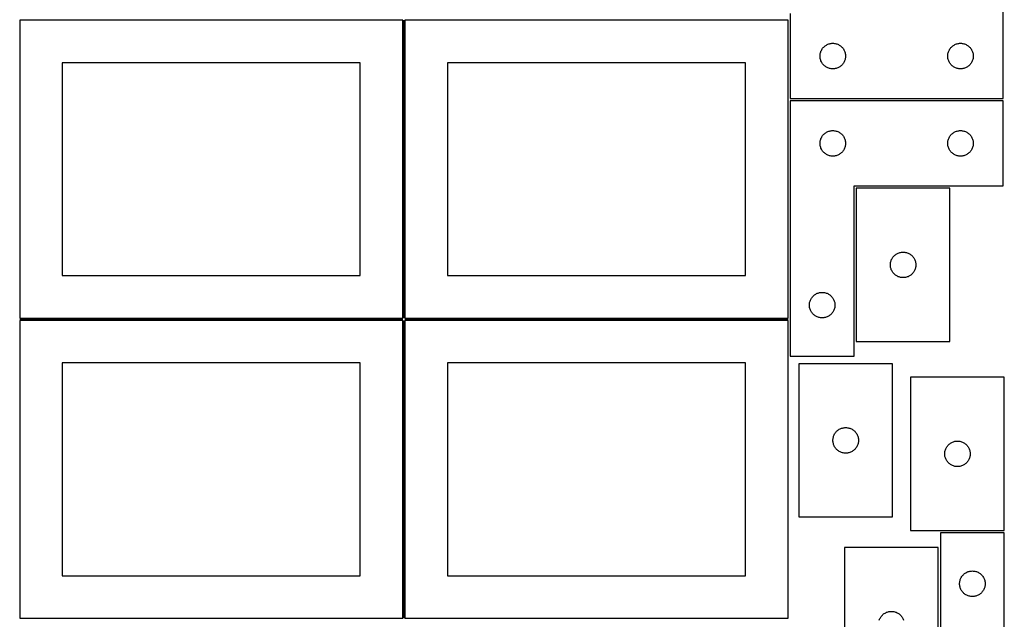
# Model space of a CAD drawing. Header units: millimetres. Extents: x 7 to 1243, y 7 to 2493.
# Tile 5 of 16: x 550 to 1243, y 852 to 1274. Entities that reach past the tile are written whole.
import ezdxf

# ---------------------------------------------------------------- set-up
doc = ezdxf.new("R2010")
doc.units = ezdxf.units.MM
doc.layers.add('COMMON', color=5, linetype='CONTINUOUS', true_color=0x0000ff)
doc.layers.add('CUT', color=7, linetype='CONTINUOUS', true_color=0x000000)

msp = doc.modelspace()

# ---------------------------------------------------------------- linework, layer by layer
at = {"layer": 'COMMON'}
for p, q in [((820.333739, 1274.041935), (820.333739, 1064.041935)), ((549.583739, 1063.291934), (819.583739, 1063.291934)), ((820.333739, 1062.541934), (820.333739, 852.541934)), ((821.08374, 1063.291934), (1091.08374, 1063.291934))]:
    msp.add_line(p, q, dxfattribs=at)
at = {"layer": 'CUT'}
for p, q in [((1242.604735, 1218.792391), (1242.604735, 1398.792391)), ((1092.604735, 1278.792391), (1092.604735, 1218.792391)), ((819.583739, 1274.041935), (549.583739, 1274.041935)), ((549.583739, 1274.041935), (549.583739, 1064.041935)), ((819.583739, 1064.041935), (819.583739, 1274.041935)), ((1091.08374, 1274.041935), (821.08374, 1274.041935)), ((821.08374, 1274.041935), (821.08374, 1064.041935)), ((1091.08374, 1064.041935), (1091.08374, 1274.041935)), ((1117.125882, 1255.932571), (1117.604603, 1256.275617)), ((1117.604603, 1256.275617), (1118.104735, 1256.586619)), ((1118.104735, 1256.586619), (1118.624137, 1256.864245)), ((1118.624137, 1256.864245), (1119.160584, 1257.107306)), ((1119.160584, 1257.107306), (1119.71178, 1257.314762)), ((1119.71178, 1257.314762), (1120.275363, 1257.485723)), ((1120.275363, 1257.485723), (1120.848922, 1257.619458)), ((1120.848922, 1257.619458), (1121.429999, 1257.715394)), ((1121.429999, 1257.715394), (1122.016107, 1257.773121)), ((1122.016107, 1257.773121), (1122.604735, 1257.792391)), ((1122.604735, 1257.792391), (1123.193363, 1257.773121)), ((1123.193363, 1257.773121), (1123.77947, 1257.715394)), ((1123.77947, 1257.715394), (1124.360548, 1257.619458)), ((1124.360548, 1257.619458), (1124.934106, 1257.485723)), ((1124.934106, 1257.485723), (1125.49769, 1257.314762)), ((1125.49769, 1257.314762), (1126.048886, 1257.107306)), ((1126.048886, 1257.107306), (1126.585333, 1256.864245)), ((1126.585333, 1256.864245), (1127.104735, 1256.586619)), ((1127.104735, 1256.586619), (1127.604867, 1256.275617)), ((1127.604867, 1256.275617), (1128.083588, 1255.932571)), ((1207.125882, 1255.932571), (1207.604603, 1256.275617)), ((1207.604603, 1256.275617), (1208.104735, 1256.586619)), ((1208.104735, 1256.586619), (1208.624137, 1256.864245)), ((1208.624137, 1256.864245), (1209.160584, 1257.107306)), ((1209.160584, 1257.107306), (1209.71178, 1257.314762)), ((1209.71178, 1257.314762), (1210.275363, 1257.485723)), ((1210.275363, 1257.485723), (1210.848922, 1257.619458)), ((1210.848922, 1257.619458), (1211.429999, 1257.715394)), ((1211.429999, 1257.715394), (1212.016107, 1257.773121)), ((1212.016107, 1257.773121), (1212.604735, 1257.792391)), ((1212.604735, 1257.792391), (1213.193363, 1257.773121)), ((1213.193363, 1257.773121), (1213.77947, 1257.715394)), ((1213.77947, 1257.715394), (1214.360548, 1257.619458)), ((1214.360548, 1257.619458), (1214.934106, 1257.485723)), ((1214.934106, 1257.485723), (1215.49769, 1257.314762)), ((1215.49769, 1257.314762), (1216.048886, 1257.107306)), ((1216.048886, 1257.107306), (1216.585333, 1256.864245)), ((1216.585333, 1256.864245), (1217.104735, 1256.586619)), ((1217.104735, 1256.586619), (1217.604867, 1256.275617)), ((1217.604867, 1256.275617), (1218.083588, 1255.932571)), ((1113.604735, 1248.792391), (1113.624004, 1249.381019)), ((1113.624004, 1249.381019), (1113.681731, 1249.967126)), ((1113.681731, 1249.967126), (1113.777667, 1250.548203)), ((1113.777667, 1250.548203), (1113.911402, 1251.121762)), ((1113.911402, 1251.121762), (1114.082364, 1251.685346)), ((1114.082364, 1251.685346), (1114.289819, 1252.236541)), ((1114.289819, 1252.236541), (1114.53288, 1252.772989)), ((1114.53288, 1252.772989), (1114.810506, 1253.292391)), ((1114.810506, 1253.292391), (1115.121508, 1253.792523)), ((1115.121508, 1253.792523), (1115.464555, 1254.271243)), ((1115.464555, 1254.271243), (1115.838176, 1254.726503)), ((1115.838176, 1254.726503), (1116.240774, 1255.156352)), ((1116.240774, 1255.156352), (1116.670622, 1255.558949)), ((1116.670622, 1255.558949), (1117.125882, 1255.932571)), ((1128.083588, 1255.932571), (1128.538847, 1255.558949)), ((1128.538847, 1255.558949), (1128.968696, 1255.156352)), ((1128.968696, 1255.156352), (1129.371293, 1254.726503)), ((1129.371293, 1254.726503), (1129.744915, 1254.271243)), ((1129.744915, 1254.271243), (1130.087961, 1253.792523)), ((1130.087961, 1253.792523), (1130.398963, 1253.292391)), ((1130.398963, 1253.292391), (1130.676589, 1252.772989)), ((1130.676589, 1252.772989), (1130.919651, 1252.236541)), ((1130.919651, 1252.236541), (1131.127106, 1251.685346)), ((1131.127106, 1251.685346), (1131.298067, 1251.121762)), ((1131.298067, 1251.121762), (1131.431802, 1250.548203)), ((1131.431802, 1250.548203), (1131.527738, 1249.967126)), ((1131.527738, 1249.967126), (1131.585465, 1249.381019)), ((1131.585465, 1249.381019), (1131.604735, 1248.792391)), ((1203.604735, 1248.792391), (1203.624004, 1249.381019)), ((1203.624004, 1249.381019), (1203.681731, 1249.967126)), ((1203.681731, 1249.967126), (1203.777667, 1250.548203)), ((1203.777667, 1250.548203), (1203.911402, 1251.121762)), ((1203.911402, 1251.121762), (1204.082364, 1251.685346)), ((1204.082364, 1251.685346), (1204.289819, 1252.236541)), ((1204.289819, 1252.236541), (1204.53288, 1252.772989)), ((1204.53288, 1252.772989), (1204.810506, 1253.292391)), ((1204.810506, 1253.292391), (1205.121508, 1253.792523)), ((1205.121508, 1253.792523), (1205.464555, 1254.271243)), ((1205.464555, 1254.271243), (1205.838176, 1254.726503)), ((1205.838176, 1254.726503), (1206.240774, 1255.156352)), ((1206.240774, 1255.156352), (1206.670622, 1255.558949)), ((1206.670622, 1255.558949), (1207.125882, 1255.932571)), ((1218.083588, 1255.932571), (1218.538847, 1255.558949)), ((1218.538847, 1255.558949), (1218.968696, 1255.156352)), ((1218.968696, 1255.156352), (1219.371293, 1254.726503)), ((1219.371293, 1254.726503), (1219.744915, 1254.271243)), ((1219.744915, 1254.271243), (1220.087961, 1253.792523)), ((1220.087961, 1253.792523), (1220.398963, 1253.292391)), ((1220.398963, 1253.292391), (1220.676589, 1252.772989)), ((1220.676589, 1252.772989), (1220.919651, 1252.236541)), ((1220.919651, 1252.236541), (1221.127106, 1251.685346)), ((1221.127106, 1251.685346), (1221.298067, 1251.121762)), ((1221.298067, 1251.121762), (1221.431802, 1250.548203)), ((1221.431802, 1250.548203), (1221.527738, 1249.967126)), ((1221.527738, 1249.967126), (1221.585465, 1249.381019)), ((1221.585465, 1249.381019), (1221.604735, 1248.792391)), ((789.583739, 1244.041935), (579.583739, 1244.041935)), ((579.583739, 1244.041935), (579.583739, 1094.041935)), ((789.583739, 1094.041935), (789.583739, 1244.041935)), ((1061.08374, 1244.041935), (851.08374, 1244.041935)), ((851.08374, 1244.041935), (851.08374, 1094.041935)), ((1061.08374, 1094.041935), (1061.08374, 1244.041935)), ((1113.624004, 1248.203762), (1113.604735, 1248.792391)), ((1113.681731, 1247.617655), (1113.624004, 1248.203762)), ((1113.777667, 1247.036578), (1113.681731, 1247.617655)), ((1113.911402, 1246.463019), (1113.777667, 1247.036578)), ((1114.082364, 1245.899435), (1113.911402, 1246.463019)), ((1114.289819, 1245.34824), (1114.082364, 1245.899435)), ((1114.53288, 1244.811792), (1114.289819, 1245.34824)), ((1114.810506, 1244.292391), (1114.53288, 1244.811792)), ((1115.121508, 1243.792258), (1114.810506, 1244.292391)), ((1115.464555, 1243.313538), (1115.121508, 1243.792258)), ((1115.838176, 1242.858278), (1115.464555, 1243.313538)), ((1116.240774, 1242.428429), (1115.838176, 1242.858278)), ((1116.670622, 1242.025832), (1116.240774, 1242.428429)), ((1128.968696, 1242.428429), (1128.538847, 1242.025832)), ((1129.371293, 1242.858278), (1128.968696, 1242.428429)), ((1129.744915, 1243.313538), (1129.371293, 1242.858278)), ((1130.087961, 1243.792258), (1129.744915, 1243.313538)), ((1130.398963, 1244.292391), (1130.087961, 1243.792258)), ((1130.676589, 1244.811792), (1130.398963, 1244.292391)), ((1130.919651, 1245.34824), (1130.676589, 1244.811792)), ((1131.127106, 1245.899435), (1130.919651, 1245.34824)), ((1131.298067, 1246.463019), (1131.127106, 1245.899435)), ((1131.431802, 1247.036578), (1131.298067, 1246.463019)), ((1131.527738, 1247.617655), (1131.431802, 1247.036578)), ((1131.585465, 1248.203762), (1131.527738, 1247.617655)), ((1131.604735, 1248.792391), (1131.585465, 1248.203762)), ((1203.624004, 1248.203762), (1203.604735, 1248.792391)), ((1203.681731, 1247.617655), (1203.624004, 1248.203762)), ((1203.777667, 1247.036578), (1203.681731, 1247.617655)), ((1203.911402, 1246.463019), (1203.777667, 1247.036578)), ((1204.082364, 1245.899435), (1203.911402, 1246.463019)), ((1204.289819, 1245.34824), (1204.082364, 1245.899435)), ((1204.53288, 1244.811792), (1204.289819, 1245.34824)), ((1204.810506, 1244.292391), (1204.53288, 1244.811792)), ((1205.121508, 1243.792258), (1204.810506, 1244.292391)), ((1205.464555, 1243.313538), (1205.121508, 1243.792258)), ((1205.838176, 1242.858278), (1205.464555, 1243.313538)), ((1206.240774, 1242.428429), (1205.838176, 1242.858278)), ((1206.670622, 1242.025832), (1206.240774, 1242.428429)), ((1218.968696, 1242.428429), (1218.538847, 1242.025832)), ((1219.371293, 1242.858278), (1218.968696, 1242.428429)), ((1219.744915, 1243.313538), (1219.371293, 1242.858278)), ((1220.087961, 1243.792258), (1219.744915, 1243.313538)), ((1220.398963, 1244.292391), (1220.087961, 1243.792258)), ((1220.676589, 1244.811792), (1220.398963, 1244.292391)), ((1220.919651, 1245.34824), (1220.676589, 1244.811792)), ((1221.127106, 1245.899435), (1220.919651, 1245.34824)), ((1221.298067, 1246.463019), (1221.127106, 1245.899435)), ((1221.431802, 1247.036578), (1221.298067, 1246.463019)), ((1221.527738, 1247.617655), (1221.431802, 1247.036578)), ((1221.585465, 1248.203762), (1221.527738, 1247.617655)), ((1221.604735, 1248.792391), (1221.585465, 1248.203762)), ((1117.125882, 1241.65221), (1116.670622, 1242.025832)), ((1117.604603, 1241.309164), (1117.125882, 1241.65221)), ((1118.104735, 1240.998162), (1117.604603, 1241.309164)), ((1118.624137, 1240.720536), (1118.104735, 1240.998162)), ((1119.160584, 1240.477475), (1118.624137, 1240.720536)), ((1119.71178, 1240.270019), (1119.160584, 1240.477475)), ((1120.275363, 1240.099058), (1119.71178, 1240.270019)), ((1120.848922, 1239.965323), (1120.275363, 1240.099058)), ((1121.429999, 1239.869387), (1120.848922, 1239.965323)), ((1122.016107, 1239.81166), (1121.429999, 1239.869387)), ((1122.604735, 1239.792391), (1122.016107, 1239.81166)), ((1123.193363, 1239.81166), (1122.604735, 1239.792391)), ((1123.77947, 1239.869387), (1123.193363, 1239.81166)), ((1124.360548, 1239.965323), (1123.77947, 1239.869387)), ((1124.934106, 1240.099058), (1124.360548, 1239.965323)), ((1125.49769, 1240.270019), (1124.934106, 1240.099058)), ((1126.048886, 1240.477475), (1125.49769, 1240.270019)), ((1126.585333, 1240.720536), (1126.048886, 1240.477475)), ((1127.104735, 1240.998162), (1126.585333, 1240.720536)), ((1127.604867, 1241.309164), (1127.104735, 1240.998162)), ((1128.083588, 1241.65221), (1127.604867, 1241.309164)), ((1128.538847, 1242.025832), (1128.083588, 1241.65221)), ((1207.125882, 1241.65221), (1206.670622, 1242.025832)), ((1207.604603, 1241.309164), (1207.125882, 1241.65221)), ((1208.104735, 1240.998162), (1207.604603, 1241.309164)), ((1208.624137, 1240.720536), (1208.104735, 1240.998162)), ((1209.160584, 1240.477475), (1208.624137, 1240.720536)), ((1209.71178, 1240.270019), (1209.160584, 1240.477475)), ((1210.275363, 1240.099058), (1209.71178, 1240.270019)), ((1210.848922, 1239.965323), (1210.275363, 1240.099058)), ((1211.429999, 1239.869387), (1210.848922, 1239.965323)), ((1212.016107, 1239.81166), (1211.429999, 1239.869387)), ((1212.604735, 1239.792391), (1212.016107, 1239.81166)), ((1213.193363, 1239.81166), (1212.604735, 1239.792391)), ((1213.77947, 1239.869387), (1213.193363, 1239.81166)), ((1214.360548, 1239.965323), (1213.77947, 1239.869387)), ((1214.934106, 1240.099058), (1214.360548, 1239.965323)), ((1215.49769, 1240.270019), (1214.934106, 1240.099058)), ((1216.048886, 1240.477475), (1215.49769, 1240.270019)), ((1216.585333, 1240.720536), (1216.048886, 1240.477475)), ((1217.104735, 1240.998162), (1216.585333, 1240.720536)), ((1217.604867, 1241.309164), (1217.104735, 1240.998162)), ((1218.083588, 1241.65221), (1217.604867, 1241.309164)), ((1218.538847, 1242.025832), (1218.083588, 1241.65221)), ((1092.604729, 1217.27139), (1092.604729, 1037.27139)), ((1242.604729, 1217.27139), (1092.604729, 1217.27139)), ((1092.604735, 1218.792391), (1242.604735, 1218.792391)), ((1242.604729, 1157.27139), (1242.604729, 1217.27139)), ((1115.838171, 1193.205502), (1116.240768, 1193.635351)), ((1116.240768, 1193.635351), (1116.670617, 1194.037948)), ((1116.670617, 1194.037948), (1117.125876, 1194.41157)), ((1117.125876, 1194.41157), (1117.604597, 1194.754616)), ((1117.604597, 1194.754616), (1118.104729, 1195.065618)), ((1118.104729, 1195.065618), (1118.624131, 1195.343244)), ((1118.624131, 1195.343244), (1119.160578, 1195.586305)), ((1119.160578, 1195.586305), (1119.711774, 1195.793761)), ((1119.711774, 1195.793761), (1120.275358, 1195.964722)), ((1120.275358, 1195.964722), (1120.848916, 1196.098457)), ((1120.848916, 1196.098457), (1121.429993, 1196.194393)), ((1121.429993, 1196.194393), (1122.016101, 1196.25212)), ((1122.016101, 1196.25212), (1122.604729, 1196.27139)), ((1122.604729, 1196.27139), (1123.193357, 1196.25212)), ((1123.193357, 1196.25212), (1123.779465, 1196.194393)), ((1123.779465, 1196.194393), (1124.360542, 1196.098457)), ((1124.360542, 1196.098457), (1124.934101, 1195.964722)), ((1124.934101, 1195.964722), (1125.497684, 1195.793761)), ((1125.497684, 1195.793761), (1126.04888, 1195.586305)), ((1126.04888, 1195.586305), (1126.585327, 1195.343244)), ((1126.585327, 1195.343244), (1127.104729, 1195.065618)), ((1127.104729, 1195.065618), (1127.604861, 1194.754616)), ((1127.604861, 1194.754616), (1128.083582, 1194.41157)), ((1128.083582, 1194.41157), (1128.538841, 1194.037948)), ((1128.538841, 1194.037948), (1128.96869, 1193.635351)), ((1128.96869, 1193.635351), (1129.371287, 1193.205502)), ((1205.838171, 1193.205502), (1206.240768, 1193.635351)), ((1206.240768, 1193.635351), (1206.670617, 1194.037948)), ((1206.670617, 1194.037948), (1207.125876, 1194.41157)), ((1207.125876, 1194.41157), (1207.604597, 1194.754616)), ((1207.604597, 1194.754616), (1208.104729, 1195.065618)), ((1208.104729, 1195.065618), (1208.624131, 1195.343244)), ((1208.624131, 1195.343244), (1209.160578, 1195.586305)), ((1209.160578, 1195.586305), (1209.711774, 1195.793761)), ((1209.711774, 1195.793761), (1210.275358, 1195.964722)), ((1210.275358, 1195.964722), (1210.848916, 1196.098457)), ((1210.848916, 1196.098457), (1211.429993, 1196.194393)), ((1211.429993, 1196.194393), (1212.016101, 1196.25212)), ((1212.016101, 1196.25212), (1212.604729, 1196.27139)), ((1212.604729, 1196.27139), (1213.193357, 1196.25212)), ((1213.193357, 1196.25212), (1213.779465, 1196.194393)), ((1213.779465, 1196.194393), (1214.360542, 1196.098457)), ((1214.360542, 1196.098457), (1214.934101, 1195.964722)), ((1214.934101, 1195.964722), (1215.497684, 1195.793761)), ((1215.497684, 1195.793761), (1216.04888, 1195.586305)), ((1216.04888, 1195.586305), (1216.585327, 1195.343244)), ((1216.585327, 1195.343244), (1217.104729, 1195.065618)), ((1217.104729, 1195.065618), (1217.604861, 1194.754616)), ((1217.604861, 1194.754616), (1218.083582, 1194.41157)), ((1218.083582, 1194.41157), (1218.538841, 1194.037948)), ((1218.538841, 1194.037948), (1218.96869, 1193.635351)), ((1218.96869, 1193.635351), (1219.371287, 1193.205502)), ((1113.604729, 1187.27139), (1113.623999, 1187.860018)), ((1113.623999, 1186.682761), (1113.604729, 1187.27139)), ((1113.623999, 1187.860018), (1113.681725, 1188.446125)), ((1113.681725, 1186.096654), (1113.623999, 1186.682761)), ((1113.681725, 1188.446125), (1113.777662, 1189.027202)), ((1113.777662, 1189.027202), (1113.911397, 1189.600761)), ((1113.911397, 1189.600761), (1114.082358, 1190.164345)), ((1114.082358, 1190.164345), (1114.289813, 1190.71554)), ((1114.289813, 1190.71554), (1114.532874, 1191.251988)), ((1114.532874, 1191.251988), (1114.810501, 1191.77139)), ((1114.810501, 1191.77139), (1115.121503, 1192.271522)), ((1115.121503, 1192.271522), (1115.464549, 1192.750242)), ((1115.464549, 1192.750242), (1115.838171, 1193.205502)), ((1129.371287, 1193.205502), (1129.744909, 1192.750242)), ((1129.744909, 1192.750242), (1130.087956, 1192.271522)), ((1130.087956, 1192.271522), (1130.398958, 1191.77139)), ((1130.398958, 1191.77139), (1130.676584, 1191.251988)), ((1130.676584, 1191.251988), (1130.919645, 1190.71554)), ((1130.919645, 1190.71554), (1131.1271, 1190.164345)), ((1131.1271, 1190.164345), (1131.298062, 1189.600761)), ((1131.298062, 1189.600761), (1131.431797, 1189.027202)), ((1131.431797, 1189.027202), (1131.527733, 1188.446125)), ((1131.527733, 1188.446125), (1131.585459, 1187.860018)), ((1131.585459, 1186.682761), (1131.527733, 1186.096654)), ((1131.585459, 1187.860018), (1131.604729, 1187.27139)), ((1131.604729, 1187.27139), (1131.585459, 1186.682761)), ((1203.604729, 1187.27139), (1203.623999, 1187.860018)), ((1203.623999, 1186.682761), (1203.604729, 1187.27139)), ((1203.623999, 1187.860018), (1203.681725, 1188.446125)), ((1203.681725, 1186.096654), (1203.623999, 1186.682761)), ((1203.681725, 1188.446125), (1203.777662, 1189.027202)), ((1203.777662, 1189.027202), (1203.911397, 1189.600761)), ((1203.911397, 1189.600761), (1204.082358, 1190.164345)), ((1204.082358, 1190.164345), (1204.289813, 1190.71554)), ((1204.289813, 1190.71554), (1204.532874, 1191.251988)), ((1204.532874, 1191.251988), (1204.810501, 1191.77139)), ((1204.810501, 1191.77139), (1205.121503, 1192.271522)), ((1205.121503, 1192.271522), (1205.464549, 1192.750242)), ((1205.464549, 1192.750242), (1205.838171, 1193.205502)), ((1219.371287, 1193.205502), (1219.744909, 1192.750242)), ((1219.744909, 1192.750242), (1220.087956, 1192.271522)), ((1220.087956, 1192.271522), (1220.398958, 1191.77139)), ((1220.398958, 1191.77139), (1220.676584, 1191.251988)), ((1220.676584, 1191.251988), (1220.919645, 1190.71554)), ((1220.919645, 1190.71554), (1221.1271, 1190.164345)), ((1221.1271, 1190.164345), (1221.298062, 1189.600761)), ((1221.298062, 1189.600761), (1221.431797, 1189.027202)), ((1221.431797, 1189.027202), (1221.527733, 1188.446125)), ((1221.527733, 1188.446125), (1221.585459, 1187.860018)), ((1221.585459, 1186.682761), (1221.527733, 1186.096654)), ((1221.585459, 1187.860018), (1221.604729, 1187.27139)), ((1221.604729, 1187.27139), (1221.585459, 1186.682761)), ((1113.777662, 1185.515577), (1113.681725, 1186.096654)), ((1113.911397, 1184.942018), (1113.777662, 1185.515577)), ((1114.082358, 1184.378434), (1113.911397, 1184.942018)), ((1114.289813, 1183.827239), (1114.082358, 1184.378434)), ((1114.532874, 1183.290791), (1114.289813, 1183.827239)), ((1114.810501, 1182.77139), (1114.532874, 1183.290791)), ((1115.121503, 1182.271257), (1114.810501, 1182.77139)), ((1115.464549, 1181.792537), (1115.121503, 1182.271257)), ((1115.838171, 1181.337277), (1115.464549, 1181.792537)), ((1116.240768, 1180.907429), (1115.838171, 1181.337277)), ((1116.670617, 1180.504831), (1116.240768, 1180.907429)), ((1117.125876, 1180.13121), (1116.670617, 1180.504831)), ((1117.604597, 1179.788163), (1117.125876, 1180.13121)), ((1118.104729, 1179.477161), (1117.604597, 1179.788163)), ((1127.604861, 1179.788163), (1127.104729, 1179.477161)), ((1128.083582, 1180.13121), (1127.604861, 1179.788163)), ((1128.538841, 1180.504831), (1128.083582, 1180.13121)), ((1128.96869, 1180.907429), (1128.538841, 1180.504831)), ((1129.371287, 1181.337277), (1128.96869, 1180.907429)), ((1129.744909, 1181.792537), (1129.371287, 1181.337277)), ((1130.087956, 1182.271257), (1129.744909, 1181.792537)), ((1130.398958, 1182.77139), (1130.087956, 1182.271257)), ((1130.676584, 1183.290791), (1130.398958, 1182.77139)), ((1130.919645, 1183.827239), (1130.676584, 1183.290791)), ((1131.1271, 1184.378434), (1130.919645, 1183.827239)), ((1131.298062, 1184.942018), (1131.1271, 1184.378434)), ((1131.431797, 1185.515577), (1131.298062, 1184.942018)), ((1131.527733, 1186.096654), (1131.431797, 1185.515577)), ((1203.777662, 1185.515577), (1203.681725, 1186.096654)), ((1203.911397, 1184.942018), (1203.777662, 1185.515577)), ((1204.082358, 1184.378434), (1203.911397, 1184.942018)), ((1204.289813, 1183.827239), (1204.082358, 1184.378434)), ((1204.532874, 1183.290791), (1204.289813, 1183.827239)), ((1204.810501, 1182.77139), (1204.532874, 1183.290791)), ((1205.121503, 1182.271257), (1204.810501, 1182.77139)), ((1205.464549, 1181.792537), (1205.121503, 1182.271257)), ((1205.838171, 1181.337277), (1205.464549, 1181.792537)), ((1206.240768, 1180.907429), (1205.838171, 1181.337277)), ((1206.670617, 1180.504831), (1206.240768, 1180.907429)), ((1207.125876, 1180.13121), (1206.670617, 1180.504831)), ((1207.604597, 1179.788163), (1207.125876, 1180.13121)), ((1208.104729, 1179.477161), (1207.604597, 1179.788163)), ((1217.604861, 1179.788163), (1217.104729, 1179.477161)), ((1218.083582, 1180.13121), (1217.604861, 1179.788163)), ((1218.538841, 1180.504831), (1218.083582, 1180.13121)), ((1218.96869, 1180.907429), (1218.538841, 1180.504831)), ((1219.371287, 1181.337277), (1218.96869, 1180.907429)), ((1219.744909, 1181.792537), (1219.371287, 1181.337277)), ((1220.087956, 1182.271257), (1219.744909, 1181.792537)), ((1220.398958, 1182.77139), (1220.087956, 1182.271257)), ((1220.676584, 1183.290791), (1220.398958, 1182.77139)), ((1220.919645, 1183.827239), (1220.676584, 1183.290791)), ((1221.1271, 1184.378434), (1220.919645, 1183.827239)), ((1221.298062, 1184.942018), (1221.1271, 1184.378434)), ((1221.431797, 1185.515577), (1221.298062, 1184.942018)), ((1221.527733, 1186.096654), (1221.431797, 1185.515577)), ((1118.624131, 1179.199535), (1118.104729, 1179.477161)), ((1119.160578, 1178.956474), (1118.624131, 1179.199535)), ((1119.711774, 1178.749018), (1119.160578, 1178.956474)), ((1120.275358, 1178.578057), (1119.711774, 1178.749018)), ((1120.848916, 1178.444322), (1120.275358, 1178.578057)), ((1121.429993, 1178.348386), (1120.848916, 1178.444322)), ((1122.016101, 1178.290659), (1121.429993, 1178.348386)), ((1122.604729, 1178.27139), (1122.016101, 1178.290659)), ((1123.193357, 1178.290659), (1122.604729, 1178.27139)), ((1123.779465, 1178.348386), (1123.193357, 1178.290659)), ((1124.360542, 1178.444322), (1123.779465, 1178.348386)), ((1124.934101, 1178.578057), (1124.360542, 1178.444322)), ((1125.497684, 1178.749018), (1124.934101, 1178.578057)), ((1126.04888, 1178.956474), (1125.497684, 1178.749018)), ((1126.585327, 1179.199535), (1126.04888, 1178.956474)), ((1127.104729, 1179.477161), (1126.585327, 1179.199535)), ((1208.624131, 1179.199535), (1208.104729, 1179.477161)), ((1209.160578, 1178.956474), (1208.624131, 1179.199535)), ((1209.711774, 1178.749018), (1209.160578, 1178.956474)), ((1210.275358, 1178.578057), (1209.711774, 1178.749018)), ((1210.848916, 1178.444322), (1210.275358, 1178.578057)), ((1211.429993, 1178.348386), (1210.848916, 1178.444322)), ((1212.016101, 1178.290659), (1211.429993, 1178.348386)), ((1212.604729, 1178.27139), (1212.016101, 1178.290659)), ((1213.193357, 1178.290659), (1212.604729, 1178.27139)), ((1213.779465, 1178.348386), (1213.193357, 1178.290659)), ((1214.360542, 1178.444322), (1213.779465, 1178.348386)), ((1214.934101, 1178.578057), (1214.360542, 1178.444322)), ((1215.497684, 1178.749018), (1214.934101, 1178.578057)), ((1216.04888, 1178.956474), (1215.497684, 1178.749018)), ((1216.585327, 1179.199535), (1216.04888, 1178.956474)), ((1217.104729, 1179.477161), (1216.585327, 1179.199535)), ((1137.604729, 1037.27139), (1137.604729, 1157.27139)), ((1137.604729, 1157.27139), (1242.604729, 1157.27139)), ((1205.169287, 1155.633821), (1139.169287, 1155.633821)), ((1139.169287, 1155.633821), (1139.169287, 1047.633821)), ((1205.169287, 1047.633821), (1205.169287, 1155.633821)), ((1169.276332, 1110.156192), (1169.839916, 1110.327154)), ((1169.839916, 1110.327154), (1170.413474, 1110.460889)), ((1170.413474, 1110.460889), (1170.994551, 1110.556825)), ((1170.994551, 1110.556825), (1171.580659, 1110.614551)), ((1171.580659, 1110.614551), (1172.169287, 1110.633821)), ((1172.169287, 1110.633821), (1172.757915, 1110.614551)), ((1172.757915, 1110.614551), (1173.344023, 1110.556825)), ((1173.344023, 1110.556825), (1173.9251, 1110.460889)), ((1173.9251, 1110.460889), (1174.498658, 1110.327154)), ((1174.498658, 1110.327154), (1175.062242, 1110.156192)), ((1163.246283, 1102.808557), (1163.34222, 1103.389634)), ((1163.34222, 1103.389634), (1163.475955, 1103.963193)), ((1163.475955, 1103.963193), (1163.646916, 1104.526776)), ((1163.646916, 1104.526776), (1163.854371, 1105.077972)), ((1163.854371, 1105.077972), (1164.097432, 1105.614419)), ((1164.097432, 1105.614419), (1164.375058, 1106.133821)), ((1164.375058, 1106.133821), (1164.686061, 1106.633953)), ((1164.686061, 1106.633953), (1165.029107, 1107.112674)), ((1165.029107, 1107.112674), (1165.402729, 1107.567934)), ((1165.402729, 1107.567934), (1165.805326, 1107.997782)), ((1165.805326, 1107.997782), (1166.235175, 1108.400379)), ((1166.235175, 1108.400379), (1166.690434, 1108.774001)), ((1166.690434, 1108.774001), (1167.169155, 1109.117048)), ((1167.169155, 1109.117048), (1167.669287, 1109.42805)), ((1167.669287, 1109.42805), (1168.188689, 1109.705676)), ((1168.188689, 1109.705676), (1168.725136, 1109.948737)), ((1168.725136, 1109.948737), (1169.276332, 1110.156192)), ((1175.062242, 1110.156192), (1175.613438, 1109.948737)), ((1175.613438, 1109.948737), (1176.149885, 1109.705676)), ((1176.149885, 1109.705676), (1176.669287, 1109.42805)), ((1176.669287, 1109.42805), (1177.169419, 1109.117048)), ((1177.169419, 1109.117048), (1177.64814, 1108.774001)), ((1177.64814, 1108.774001), (1178.103399, 1108.400379)), ((1178.103399, 1108.400379), (1178.533248, 1107.997782)), ((1178.533248, 1107.997782), (1178.935845, 1107.567934)), ((1178.935845, 1107.567934), (1179.309467, 1107.112674)), ((1179.309467, 1107.112674), (1179.652514, 1106.633953)), ((1179.652514, 1106.633953), (1179.963516, 1106.133821)), ((1179.963516, 1106.133821), (1180.241142, 1105.614419)), ((1180.241142, 1105.614419), (1180.484203, 1105.077972)), ((1180.484203, 1105.077972), (1180.691658, 1104.526776)), ((1180.691658, 1104.526776), (1180.862619, 1103.963193)), ((1180.862619, 1103.963193), (1180.996355, 1103.389634)), ((1180.996355, 1103.389634), (1181.092291, 1102.808557)), ((1163.169287, 1101.633821), (1163.188557, 1102.222449)), ((1163.188557, 1101.045193), (1163.169287, 1101.633821)), ((1163.188557, 1102.222449), (1163.246283, 1102.808557)), ((1163.246283, 1100.459085), (1163.188557, 1101.045193)), ((1163.34222, 1099.878008), (1163.246283, 1100.459085)), ((1163.475955, 1099.30445), (1163.34222, 1099.878008)), ((1163.646916, 1098.740866), (1163.475955, 1099.30445)), ((1163.854371, 1098.18967), (1163.646916, 1098.740866)), ((1164.097432, 1097.653223), (1163.854371, 1098.18967)), ((1164.375058, 1097.133821), (1164.097432, 1097.653223)), ((1164.686061, 1096.633689), (1164.375058, 1097.133821)), ((1165.029107, 1096.154968), (1164.686061, 1096.633689)), ((1179.652514, 1096.633689), (1179.309467, 1096.154968)), ((1179.963516, 1097.133821), (1179.652514, 1096.633689)), ((1180.241142, 1097.653223), (1179.963516, 1097.133821)), ((1180.484203, 1098.18967), (1180.241142, 1097.653223)), ((1180.691658, 1098.740866), (1180.484203, 1098.18967)), ((1180.862619, 1099.30445), (1180.691658, 1098.740866)), ((1180.996355, 1099.878008), (1180.862619, 1099.30445)), ((1181.092291, 1100.459085), (1180.996355, 1099.878008)), ((1181.092291, 1102.808557), (1181.150017, 1102.222449)), ((1181.150017, 1101.045193), (1181.092291, 1100.459085)), ((1181.150017, 1102.222449), (1181.169287, 1101.633821)), ((1181.169287, 1101.633821), (1181.150017, 1101.045193)), ((579.583739, 1094.041935), (789.583739, 1094.041935)), ((851.08374, 1094.041935), (1061.08374, 1094.041935)), ((1165.402729, 1095.699709), (1165.029107, 1096.154968)), ((1165.805326, 1095.26986), (1165.402729, 1095.699709)), ((1166.235175, 1094.867263), (1165.805326, 1095.26986)), ((1166.690434, 1094.493641), (1166.235175, 1094.867263)), ((1167.169155, 1094.150595), (1166.690434, 1094.493641)), ((1167.669287, 1093.839593), (1167.169155, 1094.150595)), ((1168.188689, 1093.561967), (1167.669287, 1093.839593)), ((1168.725136, 1093.318905), (1168.188689, 1093.561967)), ((1169.276332, 1093.11145), (1168.725136, 1093.318905)), ((1169.839916, 1092.940489), (1169.276332, 1093.11145)), ((1170.413474, 1092.806754), (1169.839916, 1092.940489)), ((1170.994551, 1092.710817), (1170.413474, 1092.806754)), ((1171.580659, 1092.653091), (1170.994551, 1092.710817)), ((1172.169287, 1092.633821), (1171.580659, 1092.653091)), ((1172.757915, 1092.653091), (1172.169287, 1092.633821)), ((1173.344023, 1092.710817), (1172.757915, 1092.653091)), ((1173.9251, 1092.806754), (1173.344023, 1092.710817)), ((1174.498658, 1092.940489), (1173.9251, 1092.806754)), ((1175.062242, 1093.11145), (1174.498658, 1092.940489)), ((1175.613438, 1093.318905), (1175.062242, 1093.11145)), ((1176.149885, 1093.561967), (1175.613438, 1093.318905)), ((1176.669287, 1093.839593), (1176.149885, 1093.561967)), ((1177.169419, 1094.150595), (1176.669287, 1093.839593)), ((1177.64814, 1094.493641), (1177.169419, 1094.150595)), ((1178.103399, 1094.867263), (1177.64814, 1094.493641)), ((1178.533248, 1095.26986), (1178.103399, 1094.867263)), ((1178.935845, 1095.699709), (1178.533248, 1095.26986)), ((1179.309467, 1096.154968), (1178.935845, 1095.699709)), ((1106.277662, 1075.027202), (1106.411397, 1075.600761)), ((1106.411397, 1075.600761), (1106.582358, 1076.164345)), ((1106.582358, 1076.164345), (1106.789813, 1076.71554)), ((1106.789813, 1076.71554), (1107.032874, 1077.251988)), ((1107.032874, 1077.251988), (1107.310501, 1077.77139)), ((1107.310501, 1077.77139), (1107.621503, 1078.271522)), ((1107.621503, 1078.271522), (1107.964549, 1078.750242)), ((1107.964549, 1078.750242), (1108.338171, 1079.205502)), ((1108.338171, 1079.205502), (1108.740768, 1079.635351)), ((1108.740768, 1079.635351), (1109.170617, 1080.037948)), ((1109.170617, 1080.037948), (1109.625876, 1080.41157)), ((1109.625876, 1080.41157), (1110.104597, 1080.754616)), ((1110.104597, 1080.754616), (1110.604729, 1081.065618)), ((1110.604729, 1081.065618), (1111.124131, 1081.343244)), ((1111.124131, 1081.343244), (1111.660578, 1081.586305)), ((1111.660578, 1081.586305), (1112.211774, 1081.793761)), ((1112.211774, 1081.793761), (1112.775358, 1081.964722)), ((1112.775358, 1081.964722), (1113.348916, 1082.098457)), ((1113.348916, 1082.098457), (1113.929993, 1082.194393)), ((1113.929993, 1082.194393), (1114.516101, 1082.25212)), ((1114.516101, 1082.25212), (1115.104729, 1082.27139)), ((1115.104729, 1082.27139), (1115.693357, 1082.25212)), ((1115.693357, 1082.25212), (1116.279465, 1082.194393)), ((1116.279465, 1082.194393), (1116.860542, 1082.098457)), ((1116.860542, 1082.098457), (1117.434101, 1081.964722)), ((1117.434101, 1081.964722), (1117.997684, 1081.793761)), ((1117.997684, 1081.793761), (1118.54888, 1081.586305)), ((1118.54888, 1081.586305), (1119.085327, 1081.343244)), ((1119.085327, 1081.343244), (1119.604729, 1081.065618)), ((1119.604729, 1081.065618), (1120.104861, 1080.754616)), ((1120.104861, 1080.754616), (1120.583582, 1080.41157)), ((1120.583582, 1080.41157), (1121.038841, 1080.037948)), ((1121.038841, 1080.037948), (1121.46869, 1079.635351)), ((1121.46869, 1079.635351), (1121.871287, 1079.205502)), ((1121.871287, 1079.205502), (1122.244909, 1078.750242)), ((1122.244909, 1078.750242), (1122.587956, 1078.271522)), ((1122.587956, 1078.271522), (1122.898958, 1077.77139)), ((1122.898958, 1077.77139), (1123.176584, 1077.251988)), ((1123.176584, 1077.251988), (1123.419645, 1076.71554)), ((1123.419645, 1076.71554), (1123.6271, 1076.164345)), ((1123.6271, 1076.164345), (1123.798062, 1075.600761)), ((1123.798062, 1075.600761), (1123.931797, 1075.027202)), ((1106.104729, 1073.27139), (1106.123999, 1073.860018)), ((1106.123999, 1072.682761), (1106.104729, 1073.27139)), ((1106.123999, 1073.860018), (1106.181725, 1074.446125)), ((1106.181725, 1072.096654), (1106.123999, 1072.682761)), ((1106.181725, 1074.446125), (1106.277662, 1075.027202)), ((1106.277662, 1071.515577), (1106.181725, 1072.096654)), ((1106.411397, 1070.942018), (1106.277662, 1071.515577)), ((1106.582358, 1070.378434), (1106.411397, 1070.942018)), ((1106.789813, 1069.827239), (1106.582358, 1070.378434)), ((1107.032874, 1069.290791), (1106.789813, 1069.827239)), ((1107.310501, 1068.77139), (1107.032874, 1069.290791)), ((1107.621503, 1068.271257), (1107.310501, 1068.77139)), ((1122.898958, 1068.77139), (1122.587956, 1068.271257)), ((1123.176584, 1069.290791), (1122.898958, 1068.77139)), ((1123.419645, 1069.827239), (1123.176584, 1069.290791)), ((1123.6271, 1070.378434), (1123.419645, 1069.827239)), ((1123.798062, 1070.942018), (1123.6271, 1070.378434)), ((1123.931797, 1071.515577), (1123.798062, 1070.942018)), ((1123.931797, 1075.027202), (1124.027733, 1074.446125)), ((1124.027733, 1072.096654), (1123.931797, 1071.515577)), ((1124.027733, 1074.446125), (1124.085459, 1073.860018)), ((1124.085459, 1072.682761), (1124.027733, 1072.096654)), ((1124.085459, 1073.860018), (1124.104729, 1073.27139)), ((1124.104729, 1073.27139), (1124.085459, 1072.682761)), ((549.583739, 1064.041935), (819.583739, 1064.041935)), ((819.583739, 1062.541934), (549.583739, 1062.541934)), ((549.583739, 1062.541934), (549.583739, 852.541934)), ((819.583739, 852.541934), (819.583739, 1062.541934)), ((821.08374, 1064.041935), (1091.08374, 1064.041935)), ((1091.08374, 1062.541934), (821.08374, 1062.541934)), ((821.08374, 1062.541934), (821.08374, 852.541934)), ((1091.08374, 852.541934), (1091.08374, 1062.541934)), ((1107.964549, 1067.792537), (1107.621503, 1068.271257)), ((1108.338171, 1067.337277), (1107.964549, 1067.792537)), ((1108.740768, 1066.907429), (1108.338171, 1067.337277)), ((1109.170617, 1066.504831), (1108.740768, 1066.907429)), ((1109.625876, 1066.13121), (1109.170617, 1066.504831)), ((1110.104597, 1065.788163), (1109.625876, 1066.13121)), ((1110.604729, 1065.477161), (1110.104597, 1065.788163)), ((1111.124131, 1065.199535), (1110.604729, 1065.477161)), ((1111.660578, 1064.956474), (1111.124131, 1065.199535)), ((1112.211774, 1064.749018), (1111.660578, 1064.956474)), ((1112.775358, 1064.578057), (1112.211774, 1064.749018)), ((1113.348916, 1064.444322), (1112.775358, 1064.578057)), ((1113.929993, 1064.348386), (1113.348916, 1064.444322)), ((1114.516101, 1064.290659), (1113.929993, 1064.348386)), ((1115.104729, 1064.27139), (1114.516101, 1064.290659)), ((1115.693357, 1064.290659), (1115.104729, 1064.27139)), ((1116.279465, 1064.348386), (1115.693357, 1064.290659)), ((1116.860542, 1064.444322), (1116.279465, 1064.348386)), ((1117.434101, 1064.578057), (1116.860542, 1064.444322)), ((1117.997684, 1064.749018), (1117.434101, 1064.578057)), ((1118.54888, 1064.956474), (1117.997684, 1064.749018)), ((1119.085327, 1065.199535), (1118.54888, 1064.956474)), ((1119.604729, 1065.477161), (1119.085327, 1065.199535)), ((1120.104861, 1065.788163), (1119.604729, 1065.477161)), ((1120.583582, 1066.13121), (1120.104861, 1065.788163)), ((1121.038841, 1066.504831), (1120.583582, 1066.13121)), ((1121.46869, 1066.907429), (1121.038841, 1066.504831)), ((1121.871287, 1067.337277), (1121.46869, 1066.907429)), ((1122.244909, 1067.792537), (1121.871287, 1067.337277)), ((1122.587956, 1068.271257), (1122.244909, 1067.792537)), ((1139.169287, 1047.633821), (1205.169287, 1047.633821)), ((1092.604729, 1037.27139), (1137.604729, 1037.27139)), ((789.583739, 1032.541934), (579.583739, 1032.541934)), ((579.583739, 1032.541934), (579.583739, 882.541934)), ((789.583739, 882.541934), (789.583739, 1032.541934)), ((1061.08374, 1032.541934), (851.08374, 1032.541934)), ((851.08374, 1032.541934), (851.08374, 882.541934)), ((1061.08374, 882.541934), (1061.08374, 1032.541934)), ((1098.696313, 1031.970366), (1098.696313, 923.970366)), ((1164.696313, 1031.970366), (1098.696313, 1031.970366)), ((1164.696313, 923.970366), (1164.696313, 1031.970366)), ((1243.467715, 1022.444612), (1177.467715, 1022.444612)), ((1177.467715, 1022.444612), (1177.467715, 914.444612)), ((1243.467715, 914.444612), (1243.467715, 1022.444612)), ((1126.21746, 985.110546), (1126.696181, 985.453593)), ((1126.696181, 985.453593), (1127.196313, 985.764595)), ((1127.196313, 985.764595), (1127.715715, 986.042221)), ((1127.715715, 986.042221), (1128.252162, 986.285282)), ((1128.252162, 986.285282), (1128.803358, 986.492737)), ((1128.803358, 986.492737), (1129.366942, 986.663699)), ((1129.366942, 986.663699), (1129.9405, 986.797434)), ((1129.9405, 986.797434), (1130.521578, 986.89337)), ((1130.521578, 986.89337), (1131.107685, 986.951096)), ((1131.107685, 986.951096), (1131.696313, 986.970366)), ((1131.696313, 986.970366), (1132.284941, 986.951096)), ((1132.284941, 986.951096), (1132.871049, 986.89337)), ((1132.871049, 986.89337), (1133.452126, 986.797434)), ((1133.452126, 986.797434), (1134.025685, 986.663699)), ((1134.025685, 986.663699), (1134.589268, 986.492737)), ((1134.589268, 986.492737), (1135.140464, 986.285282)), ((1135.140464, 986.285282), (1135.676911, 986.042221)), ((1135.676911, 986.042221), (1136.196313, 985.764595)), ((1136.196313, 985.764595), (1136.696445, 985.453593)), ((1136.696445, 985.453593), (1137.175166, 985.110546)), ((1122.696313, 977.970366), (1122.715583, 978.558994)), ((1122.715583, 978.558994), (1122.77331, 979.145102)), ((1122.77331, 979.145102), (1122.869246, 979.726179)), ((1122.869246, 979.726179), (1123.002981, 980.299738)), ((1123.002981, 980.299738), (1123.173942, 980.863321)), ((1123.173942, 980.863321), (1123.381397, 981.414517)), ((1123.381397, 981.414517), (1123.624459, 981.950964)), ((1123.624459, 981.950964), (1123.902085, 982.470366)), ((1123.902085, 982.470366), (1124.213087, 982.970498)), ((1124.213087, 982.970498), (1124.556133, 983.449219)), ((1124.556133, 983.449219), (1124.929755, 983.904478)), ((1124.929755, 983.904478), (1125.332352, 984.334327)), ((1125.332352, 984.334327), (1125.762201, 984.736924)), ((1125.762201, 984.736924), (1126.21746, 985.110546)), ((1137.175166, 985.110546), (1137.630426, 984.736924)), ((1137.630426, 984.736924), (1138.060274, 984.334327)), ((1138.060274, 984.334327), (1138.462872, 983.904478)), ((1138.462872, 983.904478), (1138.836493, 983.449219)), ((1138.836493, 983.449219), (1139.17954, 982.970498)), ((1139.17954, 982.970498), (1139.490542, 982.470366)), ((1139.490542, 982.470366), (1139.768168, 981.950964)), ((1139.768168, 981.950964), (1140.011229, 981.414517)), ((1140.011229, 981.414517), (1140.218684, 980.863321)), ((1140.218684, 980.863321), (1140.389646, 980.299738)), ((1140.389646, 980.299738), (1140.523381, 979.726179)), ((1140.523381, 979.726179), (1140.619317, 979.145102)), ((1140.619317, 979.145102), (1140.677044, 978.558994)), ((1140.677044, 978.558994), (1140.696313, 977.970366)), ((1122.715583, 977.381738), (1122.696313, 977.970366)), ((1122.77331, 976.79563), (1122.715583, 977.381738)), ((1122.869246, 976.214553), (1122.77331, 976.79563)), ((1123.002981, 975.640995), (1122.869246, 976.214553)), ((1123.173942, 975.077411), (1123.002981, 975.640995)), ((1123.381397, 974.526215), (1123.173942, 975.077411)), ((1123.624459, 973.989768), (1123.381397, 974.526215)), ((1123.902085, 973.470366), (1123.624459, 973.989768)), ((1124.213087, 972.970234), (1123.902085, 973.470366)), ((1124.556133, 972.491513), (1124.213087, 972.970234)), ((1124.929755, 972.036254), (1124.556133, 972.491513)), ((1125.332352, 971.606405), (1124.929755, 972.036254)), ((1125.762201, 971.203808), (1125.332352, 971.606405)), ((1138.060274, 971.606405), (1137.630426, 971.203808)), ((1138.462872, 972.036254), (1138.060274, 971.606405)), ((1138.836493, 972.491513), (1138.462872, 972.036254)), ((1139.17954, 972.970234), (1138.836493, 972.491513)), ((1139.490542, 973.470366), (1139.17954, 972.970234)), ((1139.768168, 973.989768), (1139.490542, 973.470366)), ((1140.011229, 974.526215), (1139.768168, 973.989768)), ((1140.218684, 975.077411), (1140.011229, 974.526215)), ((1140.389646, 975.640995), (1140.218684, 975.077411)), ((1140.523381, 976.214553), (1140.389646, 975.640995)), ((1140.619317, 976.79563), (1140.523381, 976.214553)), ((1140.677044, 977.381738), (1140.619317, 976.79563)), ((1140.696313, 977.970366), (1140.677044, 977.381738)), ((1201.945343, 971.337567), (1202.152799, 971.888763)), ((1202.152799, 971.888763), (1202.39586, 972.42521)), ((1202.39586, 972.42521), (1202.673486, 972.944612)), ((1202.673486, 972.944612), (1202.984488, 973.444744)), ((1202.984488, 973.444744), (1203.327535, 973.923465)), ((1203.327535, 973.923465), (1203.701156, 974.378725)), ((1203.701156, 974.378725), (1204.103754, 974.808573)), ((1204.103754, 974.808573), (1204.533602, 975.21117)), ((1204.533602, 975.21117), (1204.988862, 975.584792)), ((1204.988862, 975.584792), (1205.467583, 975.927839)), ((1205.467583, 975.927839), (1205.967715, 976.238841)), ((1205.967715, 976.238841), (1206.487116, 976.516467)), ((1206.487116, 976.516467), (1207.023564, 976.759528)), ((1207.023564, 976.759528), (1207.574759, 976.966983)), ((1207.574759, 976.966983), (1208.138343, 977.137945)), ((1208.138343, 977.137945), (1208.711902, 977.27168)), ((1208.711902, 977.27168), (1209.292979, 977.367616)), ((1209.292979, 977.367616), (1209.879086, 977.425343)), ((1209.879086, 977.425343), (1210.467715, 977.444612)), ((1210.467715, 977.444612), (1211.056343, 977.425343)), ((1211.056343, 977.425343), (1211.64245, 977.367616)), ((1211.64245, 977.367616), (1212.223528, 977.27168)), ((1212.223528, 977.27168), (1212.797086, 977.137945)), ((1212.797086, 977.137945), (1213.36067, 976.966983)), ((1213.36067, 976.966983), (1213.911866, 976.759528)), ((1213.911866, 976.759528), (1214.448313, 976.516467)), ((1214.448313, 976.516467), (1214.967715, 976.238841)), ((1214.967715, 976.238841), (1215.467847, 975.927839)), ((1215.467847, 975.927839), (1215.946567, 975.584792)), ((1215.946567, 975.584792), (1216.401827, 975.21117)), ((1216.401827, 975.21117), (1216.831676, 974.808573)), ((1216.831676, 974.808573), (1217.234273, 974.378725)), ((1217.234273, 974.378725), (1217.607895, 973.923465)), ((1217.607895, 973.923465), (1217.950941, 973.444744)), ((1217.950941, 973.444744), (1218.261943, 972.944612)), ((1218.261943, 972.944612), (1218.539569, 972.42521)), ((1218.539569, 972.42521), (1218.78263, 971.888763)), ((1218.78263, 971.888763), (1218.990086, 971.337567)), ((1126.21746, 970.830186), (1125.762201, 971.203808)), ((1126.696181, 970.48714), (1126.21746, 970.830186)), ((1127.196313, 970.176138), (1126.696181, 970.48714)), ((1127.715715, 969.898511), (1127.196313, 970.176138)), ((1128.252162, 969.65545), (1127.715715, 969.898511)), ((1128.803358, 969.447995), (1128.252162, 969.65545)), ((1129.366942, 969.277034), (1128.803358, 969.447995)), ((1129.9405, 969.143299), (1129.366942, 969.277034)), ((1130.521578, 969.047362), (1129.9405, 969.143299)), ((1131.107685, 968.989636), (1130.521578, 969.047362)), ((1131.696313, 968.970366), (1131.107685, 968.989636)), ((1132.284941, 968.989636), (1131.696313, 968.970366)), ((1132.871049, 969.047362), (1132.284941, 968.989636)), ((1133.452126, 969.143299), (1132.871049, 969.047362)), ((1134.025685, 969.277034), (1133.452126, 969.143299)), ((1134.589268, 969.447995), (1134.025685, 969.277034)), ((1135.140464, 969.65545), (1134.589268, 969.447995)), ((1135.676911, 969.898511), (1135.140464, 969.65545)), ((1136.196313, 970.176138), (1135.676911, 969.898511)), ((1136.696445, 970.48714), (1136.196313, 970.176138)), ((1137.175166, 970.830186), (1136.696445, 970.48714)), ((1137.630426, 971.203808), (1137.175166, 970.830186)), ((1201.467715, 968.444612), (1201.486984, 969.03324)), ((1201.486984, 967.855984), (1201.467715, 968.444612)), ((1201.486984, 969.03324), (1201.544711, 969.619348)), ((1201.544711, 967.269876), (1201.486984, 967.855984)), ((1201.544711, 969.619348), (1201.640647, 970.200425)), ((1201.640647, 966.688799), (1201.544711, 967.269876)), ((1201.640647, 970.200425), (1201.774382, 970.773984)), ((1201.774382, 966.115241), (1201.640647, 966.688799)), ((1201.774382, 970.773984), (1201.945343, 971.337567)), ((1201.945343, 965.551657), (1201.774382, 966.115241)), ((1202.152799, 965.000461), (1201.945343, 965.551657)), ((1202.39586, 964.464014), (1202.152799, 965.000461)), ((1218.78263, 965.000461), (1218.539569, 964.464014)), ((1218.990086, 965.551657), (1218.78263, 965.000461)), ((1218.990086, 971.337567), (1219.161047, 970.773984)), ((1219.161047, 966.115241), (1218.990086, 965.551657)), ((1219.161047, 970.773984), (1219.294782, 970.200425)), ((1219.294782, 966.688799), (1219.161047, 966.115241)), ((1219.294782, 970.200425), (1219.390718, 969.619348)), ((1219.390718, 967.269876), (1219.294782, 966.688799)), ((1219.390718, 969.619348), (1219.448445, 969.03324)), ((1219.448445, 967.855984), (1219.390718, 967.269876)), ((1219.448445, 969.03324), (1219.467715, 968.444612)), ((1219.467715, 968.444612), (1219.448445, 967.855984)), ((1202.673486, 963.944612), (1202.39586, 964.464014)), ((1202.984488, 963.44448), (1202.673486, 963.944612)), ((1203.327535, 962.965759), (1202.984488, 963.44448)), ((1203.701156, 962.5105), (1203.327535, 962.965759)), ((1204.103754, 962.080651), (1203.701156, 962.5105)), ((1204.533602, 961.678054), (1204.103754, 962.080651)), ((1204.988862, 961.304432), (1204.533602, 961.678054)), ((1205.467583, 960.961386), (1204.988862, 961.304432)), ((1205.967715, 960.650384), (1205.467583, 960.961386)), ((1206.487116, 960.372758), (1205.967715, 960.650384)), ((1207.023564, 960.129696), (1206.487116, 960.372758)), ((1207.574759, 959.922241), (1207.023564, 960.129696)), ((1208.138343, 959.75128), (1207.574759, 959.922241)), ((1208.711902, 959.617545), (1208.138343, 959.75128)), ((1209.292979, 959.521608), (1208.711902, 959.617545)), ((1209.879086, 959.463882), (1209.292979, 959.521608)), ((1210.467715, 959.444612), (1209.879086, 959.463882)), ((1211.056343, 959.463882), (1210.467715, 959.444612)), ((1211.64245, 959.521608), (1211.056343, 959.463882)), ((1212.223528, 959.617545), (1211.64245, 959.521608)), ((1212.797086, 959.75128), (1212.223528, 959.617545)), ((1213.36067, 959.922241), (1212.797086, 959.75128)), ((1213.911866, 960.129696), (1213.36067, 959.922241)), ((1214.448313, 960.372758), (1213.911866, 960.129696)), ((1214.967715, 960.650384), (1214.448313, 960.372758)), ((1215.467847, 960.961386), (1214.967715, 960.650384)), ((1215.946567, 961.304432), (1215.467847, 960.961386)), ((1216.401827, 961.678054), (1215.946567, 961.304432)), ((1216.831676, 962.080651), (1216.401827, 961.678054)), ((1217.234273, 962.5105), (1216.831676, 962.080651)), ((1217.607895, 962.965759), (1217.234273, 962.5105)), ((1217.950941, 963.44448), (1217.607895, 962.965759)), ((1218.261943, 963.944612), (1217.950941, 963.44448)), ((1218.539569, 964.464014), (1218.261943, 963.944612)), ((1098.696313, 923.970366), (1164.696313, 923.970366)), ((1177.467715, 914.444612), (1243.467715, 914.444612)), ((1243.47761, 912.899019), (1198.47761, 912.899019)), ((1198.47761, 912.899019), (1198.47761, 792.899019)), ((1243.47761, 732.899019), (1243.47761, 912.899019)), ((1196.907782, 902.444124), (1130.907782, 902.444124)), ((1130.907782, 902.444124), (1130.907782, 794.444124)), ((1196.907782, 794.444124), (1196.907782, 902.444124)), ((579.583739, 882.541934), (789.583739, 882.541934)), ((851.08374, 882.541934), (1061.08374, 882.541934)), ((1212.905755, 880.879617), (1213.183381, 881.399019)), ((1213.183381, 881.399019), (1213.494383, 881.899151)), ((1213.494383, 881.899151), (1213.83743, 882.377872)), ((1213.83743, 882.377872), (1214.211052, 882.833131)), ((1214.211052, 882.833131), (1214.613649, 883.26298)), ((1214.613649, 883.26298), (1215.043498, 883.665577)), ((1215.043498, 883.665577), (1215.498757, 884.039199)), ((1215.498757, 884.039199), (1215.977478, 884.382245)), ((1215.977478, 884.382245), (1216.47761, 884.693248)), ((1216.47761, 884.693248), (1216.997012, 884.970874)), ((1216.997012, 884.970874), (1217.533459, 885.213935)), ((1217.533459, 885.213935), (1218.084655, 885.42139)), ((1218.084655, 885.42139), (1218.648239, 885.592351)), ((1218.648239, 885.592351), (1219.221797, 885.726086)), ((1219.221797, 885.726086), (1219.802874, 885.822023)), ((1219.802874, 885.822023), (1220.388982, 885.879749)), ((1220.388982, 885.879749), (1220.97761, 885.899019)), ((1220.97761, 885.899019), (1221.566238, 885.879749)), ((1221.566238, 885.879749), (1222.152346, 885.822023)), ((1222.152346, 885.822023), (1222.733423, 885.726086)), ((1222.733423, 885.726086), (1223.306981, 885.592351)), ((1223.306981, 885.592351), (1223.870565, 885.42139)), ((1223.870565, 885.42139), (1224.421761, 885.213935)), ((1224.421761, 885.213935), (1224.958208, 884.970874)), ((1224.958208, 884.970874), (1225.47761, 884.693248)), ((1225.47761, 884.693248), (1225.977742, 884.382245)), ((1225.977742, 884.382245), (1226.456463, 884.039199)), ((1226.456463, 884.039199), (1226.911722, 883.665577)), ((1226.911722, 883.665577), (1227.341571, 883.26298)), ((1227.341571, 883.26298), (1227.744168, 882.833131)), ((1227.744168, 882.833131), (1228.11779, 882.377872)), ((1228.11779, 882.377872), (1228.460836, 881.899151)), ((1228.460836, 881.899151), (1228.771839, 881.399019)), ((1228.771839, 881.399019), (1229.049465, 880.879617)), ((1211.97761, 876.899019), (1211.99688, 877.487647)), ((1211.99688, 876.310391), (1211.97761, 876.899019)), ((1211.99688, 877.487647), (1212.054606, 878.073755)), ((1212.054606, 875.724283), (1211.99688, 876.310391)), ((1212.054606, 878.073755), (1212.150542, 878.654832)), ((1212.150542, 875.143206), (1212.054606, 875.724283)), ((1212.150542, 878.654832), (1212.284278, 879.22839)), ((1212.284278, 874.569648), (1212.150542, 875.143206)), ((1212.284278, 879.22839), (1212.455239, 879.791974)), ((1212.455239, 874.006064), (1212.284278, 874.569648)), ((1212.455239, 879.791974), (1212.662694, 880.34317)), ((1212.662694, 880.34317), (1212.905755, 880.879617)), ((1229.049465, 880.879617), (1229.292526, 880.34317)), ((1229.292526, 880.34317), (1229.499981, 879.791974)), ((1229.499981, 879.791974), (1229.670942, 879.22839)), ((1229.670942, 874.569648), (1229.499981, 874.006064)), ((1229.670942, 879.22839), (1229.804677, 878.654832)), ((1229.804677, 875.143206), (1229.670942, 874.569648)), ((1229.804677, 878.654832), (1229.900614, 878.073755)), ((1229.900614, 875.724283), (1229.804677, 875.143206)), ((1229.900614, 878.073755), (1229.95834, 877.487647)), ((1229.95834, 876.310391), (1229.900614, 875.724283)), ((1229.95834, 877.487647), (1229.97761, 876.899019)), ((1229.97761, 876.899019), (1229.95834, 876.310391)), ((1212.662694, 873.454868), (1212.455239, 874.006064)), ((1212.905755, 872.918421), (1212.662694, 873.454868)), ((1213.183381, 872.399019), (1212.905755, 872.918421)), ((1213.494383, 871.898887), (1213.183381, 872.399019)), ((1213.83743, 871.420166), (1213.494383, 871.898887)), ((1214.211052, 870.964907), (1213.83743, 871.420166)), ((1214.613649, 870.535058), (1214.211052, 870.964907)), ((1215.043498, 870.132461), (1214.613649, 870.535058)), ((1215.498757, 869.758839), (1215.043498, 870.132461)), ((1215.977478, 869.415792), (1215.498757, 869.758839)), ((1216.47761, 869.10479), (1215.977478, 869.415792)), ((1216.997012, 868.827164), (1216.47761, 869.10479)), ((1217.533459, 868.584103), (1216.997012, 868.827164)), ((1218.084655, 868.376648), (1217.533459, 868.584103)), ((1218.648239, 868.205686), (1218.084655, 868.376648)), ((1219.221797, 868.071951), (1218.648239, 868.205686)), ((1219.802874, 867.976015), (1219.221797, 868.071951)), ((1220.388982, 867.918289), (1219.802874, 867.976015)), ((1220.97761, 867.899019), (1220.388982, 867.918289)), ((1221.566238, 867.918289), (1220.97761, 867.899019)), ((1222.152346, 867.976015), (1221.566238, 867.918289)), ((1222.733423, 868.071951), (1222.152346, 867.976015)), ((1223.306981, 868.205686), (1222.733423, 868.071951)), ((1223.870565, 868.376648), (1223.306981, 868.205686)), ((1224.421761, 868.584103), (1223.870565, 868.376648)), ((1224.958208, 868.827164), (1224.421761, 868.584103)), ((1225.47761, 869.10479), (1224.958208, 868.827164)), ((1225.977742, 869.415792), (1225.47761, 869.10479)), ((1226.456463, 869.758839), (1225.977742, 869.415792)), ((1226.911722, 870.132461), (1226.456463, 869.758839)), ((1227.341571, 870.535058), (1226.911722, 870.132461)), ((1227.744168, 870.964907), (1227.341571, 870.535058)), ((1228.11779, 871.420166), (1227.744168, 870.964907)), ((1228.460836, 871.898887), (1228.11779, 871.420166)), ((1228.771839, 872.399019), (1228.460836, 871.898887)), ((1229.049465, 872.918421), (1228.771839, 872.399019)), ((1229.292526, 873.454868), (1229.049465, 872.918421)), ((1229.499981, 874.006064), (1229.292526, 873.454868)), ((1156.424555, 853.444256), (1156.767602, 853.922977)), ((1156.767602, 853.922977), (1157.141224, 854.378236)), ((1157.141224, 854.378236), (1157.543821, 854.808085)), ((1157.543821, 854.808085), (1157.97367, 855.210682)), ((1157.97367, 855.210682), (1158.428929, 855.584304)), ((1158.428929, 855.584304), (1158.90765, 855.92735)), ((1158.90765, 855.92735), (1159.407782, 856.238353)), ((1159.407782, 856.238353), (1159.927184, 856.515979)), ((1159.927184, 856.515979), (1160.463631, 856.75904)), ((1160.463631, 856.75904), (1161.014827, 856.966495)), ((1161.014827, 856.966495), (1161.578411, 857.137456)), ((1161.578411, 857.137456), (1162.151969, 857.271191)), ((1162.151969, 857.271191), (1162.733046, 857.367128)), ((1162.733046, 857.367128), (1163.319154, 857.424854)), ((1163.319154, 857.424854), (1163.907782, 857.444124)), ((1163.907782, 857.444124), (1164.49641, 857.424854)), ((1164.49641, 857.424854), (1165.082518, 857.367128)), ((1165.082518, 857.367128), (1165.663595, 857.271191)), ((1165.663595, 857.271191), (1166.237153, 857.137456)), ((1166.237153, 857.137456), (1166.800737, 856.966495)), ((1166.800737, 856.966495), (1167.351933, 856.75904)), ((1167.351933, 856.75904), (1167.88838, 856.515979)), ((1167.88838, 856.515979), (1168.407782, 856.238353)), ((1168.407782, 856.238353), (1168.907914, 855.92735)), ((1168.907914, 855.92735), (1169.386635, 855.584304)), ((1169.386635, 855.584304), (1169.841894, 855.210682)), ((1169.841894, 855.210682), (1170.271743, 854.808085)), ((1170.271743, 854.808085), (1170.67434, 854.378236)), ((1170.67434, 854.378236), (1171.047962, 853.922977)), ((1171.047962, 853.922977), (1171.391008, 853.444256)), ((549.583739, 852.541934), (819.583739, 852.541934)), ((821.08374, 852.541934), (1091.08374, 852.541934)), ((1155.385411, 851.337079), (1155.592866, 851.888275)), ((1155.592866, 851.888275), (1155.835927, 852.424722)), ((1155.835927, 852.424722), (1156.113553, 852.944124)), ((1156.113553, 852.944124), (1156.424555, 853.444256)), ((1171.391008, 853.444256), (1171.702011, 852.944124)), ((1171.702011, 852.944124), (1171.979637, 852.424722)), ((1171.979637, 852.424722), (1172.222698, 851.888275)), ((1172.222698, 851.888275), (1172.430153, 851.337079))]:
    msp.add_line(p, q, dxfattribs=at)

doc.saveas('drawing.dxf')
